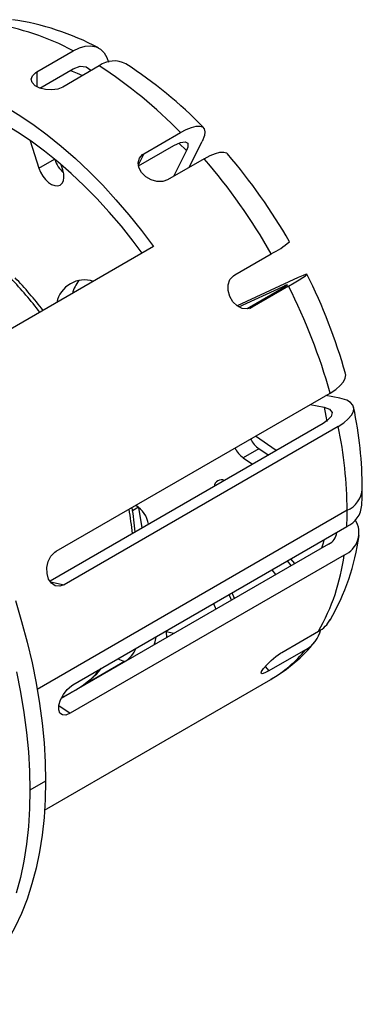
# Model space of a CAD drawing. Header units: inches. Extents: x 0 to 44, y 0 to 34.
# Tile 9 of 10: x 33.1 to 35.4, y 21.6 to 28.3. Entities that reach past the tile are written whole.
import ezdxf

# ---------------------------------------------------------------- set-up
doc = ezdxf.new("R2010")
doc.units = ezdxf.units.IN
doc.header["$LTSCALE"] = 4
doc.header["$MEASUREMENT"] = 0

msp = doc.modelspace()

# ---------------------------------------------------------------- linework, layer by layer
for p, q in [((33.199158, 27.958527), (33.446645, 28.101398)), ((33.623422, 27.999347), (33.375935, 27.856476)), ((33.199158, 27.958527), (33.199158, 27.860207)), ((33.221455, 27.848754), (33.446645, 27.978754)), ((33.924916, 27.404807), (34.172403, 27.547678)), ((33.155814, 27.493186), (33.21463, 27.306686)), ((33.889838, 27.322392), (34.129205, 27.460575)), ((34.161843, 27.476686), (34.213016, 27.426053)), ((34.232626, 27.312959), (34.319082, 27.487284)), ((33.924916, 27.404807), (33.888483, 27.331345)), ((34.213016, 27.426053), (34.12656, 27.251728)), ((33.21463, 27.306686), (33.320456, 27.367778)), ((33.376123, 27.296487), (33.36557, 27.32995)), ((34.333897, 27.371421), (34.086409, 27.228549)), ((33.990369, 26.77593), (32.344447, 25.82576)), ((34.540467, 26.585481), (34.787954, 26.728352)), ((34.969541, 26.566056), (34.556568, 26.37507)), ((34.569116, 26.368695), (34.863475, 26.504825)), ((34.827313, 26.471863), (34.624911, 26.355019)), ((34.906241, 26.508365), (34.658753, 26.365493)), ((34.863475, 26.504825), (34.86781, 26.496037)), ((34.643185, 26.358294), (34.658753, 26.365493)), ((33.330708, 24.713553), (35.186863, 25.785088)), ((35.25326, 25.749915), (35.158948, 25.768973)), ((35.052882, 25.707743), (35.147194, 25.688684)), ((35.140481, 25.579821), (33.289579, 24.511318)), ((35.24149, 25.559409), (33.385335, 24.487873)), ((34.821635, 25.395755), (34.681746, 25.49349)), ((34.705066, 25.407272), (34.599, 25.346041)), ((34.766833, 25.364118), (34.705066, 25.407272)), ((34.599, 25.346041), (34.660767, 25.302888)), ((33.871265, 25.024547), (33.845002, 25.009385)), ((33.889642, 25.011704), (33.848239, 24.987803)), ((33.914235, 24.871924), (33.891192, 25.010412)), ((35.302801, 24.991064), (33.202996, 23.778872)), ((33.444001, 23.80945), (35.300157, 24.880986)), ((35.176053, 24.762433), (33.365911, 23.71746)), ((35.281678, 24.688636), (33.425523, 23.617101)), ((34.947177, 24.630306), (34.921421, 24.662347)), ((34.923821, 24.616822), (34.898064, 24.648863)), ((34.791998, 24.587632), (34.817755, 24.555591)), ((33.2928, 24.506573), (33.385335, 24.487873)), ((34.519713, 24.383536), (34.502618, 24.420577)), ((34.540214, 24.395371), (34.523118, 24.432412)), ((34.396552, 24.359346), (34.413647, 24.322305)), ((34.078461, 24.168068), (34.0773, 24.175046)), ((34.08122, 24.130399), (34.078461, 24.168068)), ((34.126492, 24.156534), (34.078461, 24.168068)), ((34.860757, 24.029501), (35.108244, 24.172373)), ((35.019856, 24.046612), (34.772368, 23.903741)), ((33.793575, 23.966819), (33.546087, 23.823947)), ((33.748636, 23.985312), (33.793575, 23.966819)), ((34.74765, 23.93449), (34.772368, 23.903741)), ((33.252828, 22.961987), (34.784932, 23.846452)), ((33.546087, 23.823947), (33.546463, 23.82169)), ((33.367852, 23.72119), (33.463187, 23.776226)), ((33.350077, 23.669812), (33.425523, 23.617101)), ((33.259262, 23.158228), (33.153196, 23.096997))]:
    msp.add_line(p, q)
at = {"flags": 128}
for points in [[(33.446645, 28.101398), (33.48815, 28.121277), (33.528485, 28.132545), (33.566479, 28.134762), (33.601098, 28.127996), (33.631321, 28.112307), (33.656344, 28.088267), (33.675405, 28.056408), (33.685657, 28.025002)], [(33.446645, 27.978754), (33.493406, 27.99655), (33.534894, 27.99395), (33.566464, 27.971252), (33.568172, 27.967452)], [(33.375935, 27.856476), (33.341723, 27.84275), (33.301421, 27.836782), (33.259529, 27.839011), (33.22077, 27.84893), (33.189565, 27.865212), (33.169413, 27.885978), (33.162547, 27.909058), (33.169762, 27.932135), (33.190264, 27.952843), (33.199158, 27.958527)], [(33.428638, 27.968358), (33.473639, 27.950168), (33.510433, 27.93412)], [(32.627055, 27.891866), (32.68327, 27.871412), (32.780483, 27.830979), (32.8783, 27.783941), (32.976419, 27.730445), (33.074539, 27.670655), (33.172355, 27.604755), (33.269568, 27.53295), (33.365877, 27.455459), (33.460985, 27.372523), (33.554599, 27.284396), (33.646431, 27.191351), (33.736196, 27.093674), (33.82362, 26.991666), (33.908431, 26.885643), (33.990369, 26.77593)], [(33.914129, 26.731917), (33.85251, 26.81385), (33.772788, 26.913512), (33.69061, 27.009399), (33.60623, 27.101215), (33.519908, 27.188678), (33.431911, 27.271517), (33.342509, 27.349477), (33.251979, 27.422318), (33.160599, 27.489816), (33.068651, 27.551761), (32.976419, 27.607964), (32.884187, 27.65825), (32.792239, 27.702465), (32.700859, 27.740473), (32.627055, 27.766758)], [(34.172403, 27.547678), (34.21247, 27.56874), (34.248573, 27.58349), (34.279622, 27.591421), (34.304818, 27.592407), (34.32337, 27.586321), (34.334838, 27.573434), (34.338801, 27.553996), (34.335239, 27.528659), (34.319082, 27.487284)], [(34.129205, 27.460575), (34.172725, 27.481037), (34.204862, 27.486131), (34.222018, 27.475292), (34.222251, 27.449706), (34.213016, 27.426053)], [(34.086409, 27.228549), (34.052726, 27.216831), (34.013918, 27.216684), (33.974237, 27.227968), (33.938061, 27.249239), (33.909449, 27.277933), (33.891598, 27.310775), (33.886535, 27.344209), (33.894945, 27.374681), (33.915989, 27.398905), (33.924916, 27.404807)], [(34.333897, 27.371421), (34.373429, 27.392246), (34.410066, 27.407233), (34.440732, 27.415124), (34.466312, 27.416149), (34.484672, 27.410223), (34.490932, 27.403218)], [(33.21463, 27.306686), (33.22558, 27.279257), (33.240586, 27.253125), (33.258777, 27.229809), (33.279094, 27.210665), (33.300358, 27.196806), (33.321332, 27.189035), (33.340798, 27.187806), (33.357624, 27.193189), (33.370833, 27.204872), (33.379656, 27.222175), (33.383582, 27.244094), (33.382381, 27.269354), (33.376123, 27.296487)], [(34.658753, 26.365493), (34.626368, 26.35489), (34.591279, 26.358001), (34.557255, 26.374418), (34.527963, 26.402235), (34.506619, 26.438221), (34.49559, 26.478289), (34.496188, 26.518019), (34.508538, 26.553041), (34.531425, 26.579443), (34.540467, 26.585481)], [(34.906241, 26.508365), (34.944626, 26.530815), (34.977721, 26.550819), (35.002747, 26.566696), (35.020429, 26.578907), (35.029291, 26.586433), (35.029584, 26.589485), (35.021272, 26.587806), (35.004118, 26.581345), (34.969541, 26.566056)], [(34.863475, 26.504825), (34.890369, 26.516345), (34.898238, 26.517334), (34.886185, 26.507678), (34.855622, 26.488497), (34.827313, 26.471863)], [(35.186863, 25.785088), (35.225007, 25.809728), (35.255445, 25.835013), (35.277201, 25.860228), (35.289787, 25.884665), (35.292719, 25.907628), (35.289946, 25.916292)], [(35.24149, 25.559409), (35.279634, 25.584049), (35.310072, 25.609333), (35.331828, 25.634548), (35.344414, 25.658986), (35.347346, 25.681948), (35.340673, 25.702799), (35.324432, 25.720936), (35.299221, 25.735863), (35.25326, 25.749915)], [(35.147194, 25.688684), (35.183848, 25.675049), (35.200376, 25.653719), (35.194898, 25.62712), (35.168081, 25.598281), (35.140481, 25.579821)], [(35.147194, 25.688684), (35.158757, 25.627446), (35.164549, 25.59348)], [(35.402764, 25.026343), (35.404693, 25.079934), (35.405313, 25.133935)], [(35.145017, 24.791426), (35.139055, 24.769888), (35.128524, 24.734995)], [(33.385335, 24.487873), (33.354792, 24.477301), (33.325003, 24.480541), (33.299108, 24.497282), (33.27981, 24.525707), (33.26915, 24.562605), (33.268287, 24.6038), (33.277426, 24.644677), (33.295779, 24.680618), (33.321492, 24.707485), (33.330708, 24.713553)], [(33.054547, 24.380083), (33.097006, 24.239138), (33.134692, 24.098778), (33.167523, 23.959312), (33.195425, 23.821046), (33.218339, 23.684284), (33.236213, 23.549327), (33.249009, 23.416472), (33.256697, 23.28601), (33.259262, 23.158228)], [(33.994788, 24.080503), (34.001195, 24.100366), (34.008056, 24.135072)], [(34.772368, 23.903741), (34.745829, 23.890142), (34.727607, 23.884716), (34.719569, 23.888294), (34.722439, 23.900744), (34.735742, 23.920828), (34.757932, 23.946287), (34.78664, 23.974146), (34.818861, 24.001049), (34.851133, 24.023695), (34.860757, 24.029501)], [(33.061457, 23.898082), (33.089359, 23.759816), (33.112273, 23.623054), (33.130147, 23.488097), (33.142943, 23.355241), (33.150631, 23.224779), (33.153196, 23.096997)], [(33.425523, 23.617101), (33.397048, 23.605468), (33.373225, 23.60569), (33.356521, 23.617889), (33.3486, 23.640879), (33.350196, 23.672152), (33.361083, 23.708179), (33.380164, 23.744857), (33.405546, 23.777926), (33.434579, 23.803465), (33.444001, 23.80945)], [(33.463187, 23.776226), (33.506125, 23.803363), (33.539588, 23.828075)], [(33.531879, 23.813271), (33.537175, 23.818319), (33.546087, 23.823947)], [(33.259262, 23.158228), (33.256686, 23.033144), (33.248965, 22.91131), (33.236115, 22.792994), (33.218165, 22.678459), (33.195154, 22.567957), (33.167133, 22.461732), (33.134164, 22.360018), (33.09632, 22.263041), (33.053684, 22.171013), (33.006351, 22.084139), (32.954425, 22.002609), (32.89802, 21.926605), (32.837262, 21.856293), (32.772284, 21.791829), (32.703229, 21.733356), (32.63025, 21.681002), (32.575675, 21.64734)], [(33.153196, 23.096997), (33.15062, 22.971913), (33.142899, 22.850079), (33.130049, 22.731764), (33.112099, 22.617229), (33.089088, 22.506727), (33.061067, 22.400502)]]:
    msp.add_lwpolyline(points, dxfattribs=at)
for centre, radius, start, end in [((32.652512, 26.626517), 1.675089, 61.7002482, 81.5844255), ((32.786549, 26.572895), 1.756827, 61.8007749, 81.8988366), ((33.723847, 27.866141), 0.166821, 61.9150895, 127.0129594), ((31.942864, 25.397248), 3.097612, 43.9652672, 57.1437244), ((32.200988, 25.526655), 2.958327, 44.0028052, 57.219042), ((31.51776, 24.857424), 3.91538, 29.8968783, 40.5719192), ((33.516633, 27.429607), 0.205419, 197.4763923, 228.8593245), ((31.142167, 24.635973), 4.203547, 29.8522439, 40.5979773), ((34.547797, 27.232577), 0.558497, 295.4679881, 310.5933171), ((30.856136, 24.505401), 2.988068, 37.6787365, 43.443078), ((31.131162, 24.728974), 2.658205, 37.4171291, 43.6991024), ((33.523322, 26.358478), 0.191961, 71.8298926, 168.1647309), ((33.669481, 26.400614), 0.235351, 141.5378914, 165.6159938), ((31.642975, 24.889248), 3.78997, 15.7281704, 26.6453216), ((31.312803, 24.698075), 4.023673, 15.6734635, 26.7378963), ((32.643332, 25.120513), 2.762014, 0.2784373, 11.8468362), ((32.477149, 24.973727), 2.825705, 0.3515375, 11.9623753), ((34.821271, 25.564101), 0.19519, 207.4706437, 233.4626552), ((34.715205, 25.50287), 0.19519, 207.4706437, 233.4626552), ((34.451501, 25.146812), 0.050875, 66.8947944, 173.0998291), ((35.231662, 25.150324), 0.174426, 294.069452, 354.5966149), ((31.61944, 24.616965), 2.238547, 5.5483051, 9.825991), ((32.266417, 24.725993), 1.603814, 4.2199845, 10.2123758), ((33.767689, 24.862126), 0.192636, 10.3463646, 57.4742097), ((35.230693, 25.037494), 0.17123, 293.9333145, 356.2817598), ((35.218443, 24.840326), 0.164343, 292.6300771, 32.0005677), ((33.041696, 24.990301), 2.261104, 357.2289003, 0.0193211), ((35.140889, 24.846137), 0.09079, 292.7872441, 356.9986864), ((33.842331, 25.027815), 1.55446, 329.8673002, 352.3131859), ((33.891652, 24.86834), 1.401594, 330.2277076, 352.6336063), ((35.016415, 24.344237), 0.194858, 298.1160275, 331.7874469), ((34.915387, 24.234083), 0.214614, 299.1288118, 346.4234726), ((34.275874, 24.748558), 1.035287, 299.4661933, 321.3160394), ((33.697713, 24.132708), 0.191595, 300.0220605, 336.949372), ((34.350168, 24.594668), 0.865359, 300.1594949, 320.7039643), ((33.121933, 24.355488), 0.672755, 308.37551, 319.561281), ((33.219503, 24.267134), 0.54298, 306.707171, 320.4905234)]:
    msp.add_arc(centre, radius, start, end)

doc.saveas('drawing.dxf')
